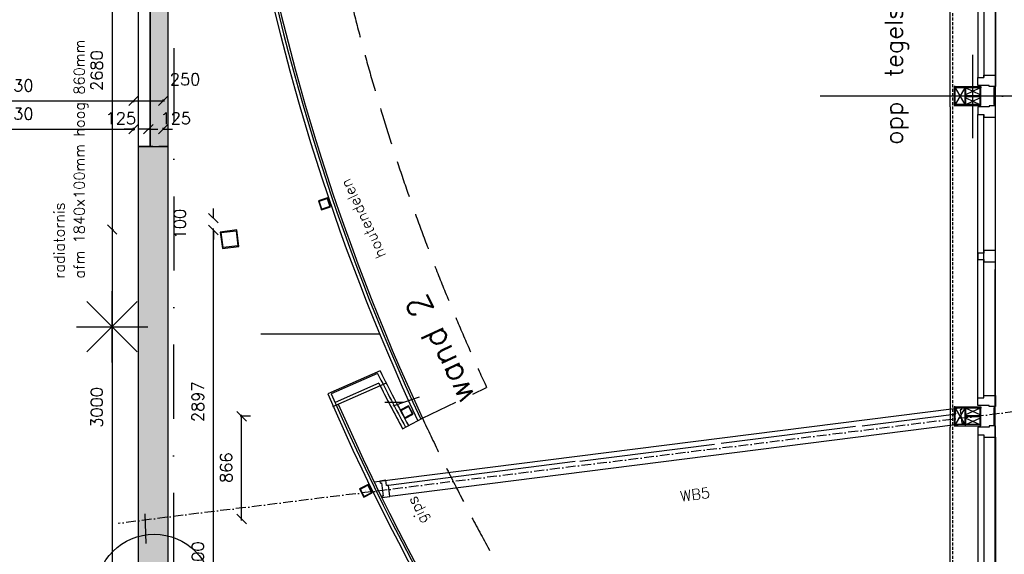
# Model space of a CAD drawing. Extents: x -84256 to 172857, y -58817 to 112048.
# Tile 72 of 90: x 39858 to 48163, y 76483 to 80991. Entities that reach past the tile are written whole.
import ezdxf
from ezdxf.enums import TextEntityAlignment as Align

# ---------------------------------------------------------------- set-up
doc = ezdxf.new("R2010")
doc.units = 0
doc.header["$LTSCALE"] = 50
doc.header["$MEASUREMENT"] = 0
doc.header["$PDMODE"] = 3
doc.header["$PDSIZE"] = 0.001
for name, pattern in [('DASHDOT', [25, 12.5, -6.25, 0, -6.25]), ('DD1', [2.66667, 1.66667, -0.5, 0, -0.5]), ('HIDDEN', [9.375, 6.25, -3.125]), ('HIDDENX2', [0.75, 0.5, -0.25])]:
    doc.linetypes.add(name, pattern=pattern)
doc.layers.get('0').update_dxf_attribs({"linetype": 'CONTINUOUS'})
doc.layers.get('DEFPOINTS').update_dxf_attribs({"linetype": 'CONTINUOUS'})
for name, color, linetype in [('00', 7, 'CONTINUOUS'), ('_ARCHIEFKASTEN', 1, 'CONTINUOUS'), ('_BRANDCOMPART', 6, 'DASHDOT'), ('_DETAILNUMMERS', 4, 'CONTINUOUS'), ('_DETAILNUMMERSTEKST', 4, 'CONTINUOUS'), ('A--01A1_ACEER', 1, 'CONTINUOUS'), ('A--A21--_F12--', 7, 'CONTINUOUS'), ('A--A21--_F123-', 9, 'CONTINUOUS'), ('A--A28--_F-2--', 7, 'CONTINUOUS'), ('A--L$7A-_STRAMIEN', 1, 'DASHDOT'), ('A--L21--', 3, 'CONTINUOUS'), ('A--L21--_F12--', 7, 'CONTINUOUS'), ('A--L21--LICHTE_BINNEN', 2, 'CONTINUOUS'), ('A--L21D2_BUITENWAND', 2, 'CONTINUOUS'), ('A--L28--', 7, 'CONTINUOUS'), ('A--L28--_F-2--', 7, 'CONTINUOUS'), ('A--L31--', 2, 'CONTINUOUS'), ('A--L32--_F-23-', 2, 'CONTINUOUS'), ('A--L3A1_VPORTS', 1, 'CONTINUOUS'), ('A--L90--', 7, 'CONTINUOUS'), ('A--M$1A-_F123-', 1, 'CONTINUOUS'), ('A--T$1A-18_TEKST', 1, 'CONTINUOUS'), ('A--T$1A-25_TEKST', 2, 'CONTINUOUS'), ('HELLINGBANEN_TRAP', 1, 'CONTINUOUS'), ('STRAMIEN', 1, 'DD1'), ('TEKST_KOZIJNMERK', 10, 'CONTINUOUS'), ('TEKSTKOZIJNMERK', 2, 'CONTINUOUS'), ('X--LR---_CP', 7, 'CONTINUOUS')]:
    doc.layers.add(name, color=color, linetype=linetype)
doc.layers.add('bruto vloeroppervlak', color=3, linetype='CONTINUOUS', plot=False)
doc.styles.add('ALFA-0_25', font='ROMANS')
doc.styles.add('B-01', font='SIMPLEX.SHX', dxfattribs={"width": 0.8, "height": 4.5})
doc.styles.add('HIEMSTRA', font='romans.shx')
doc.dimstyles.new('BEILEN', dxfattribs={"dimscale": 40, "dimtxt": 2.5, "dimasz": 2, "dimexe": 0.3, "dimexo": 0.3, "dimgap": 2, "dimtad": 1, "dimdec": 0, "dimzin": 0, "dimdsep": 46, "dimtxsty": 'HIEMSTRA', "dimblk1": 'OBLIQUE', "dimblk2": 'OBLIQUE', "dimsah": 1, "dimcen": -0.09, "dimdle": 0.3, "dimse1": 1, "dimclrd": 2, "dimclre": 2, "dimclrt": 3, "dimadec": 0, "dimazin": 0, "dimtfac": 1, "dimtdec": 4, "dimtofl": 0, "dimtmove": 2, "dimatfit": 3, "dimldrblk": 'OBLIQUE', "dimfxl": 1, "dimtvp": 625, "dimtolj": 1, "dimtzin": 0, "dimarcsym": 0})
doc.dimstyles.get("Standard").update_dxf_attribs({"dimscale": 40, "dimtxt": 2.5, "dimasz": 2, "dimexe": 0.3, "dimexo": 0.3, "dimgap": 2, "dimtad": 0, "dimdec": 0, "dimzin": 0, "dimdsep": 46, "dimtxsty": 'HIEMSTRA', "dimblk1": 'OBLIQUE', "dimblk2": 'OBLIQUE', "dimsah": 1, "dimcen": -0.09, "dimdle": 0.3, "dimse1": 1, "dimclrd": 2, "dimclre": 2, "dimclrt": 3, "dimadec": 0, "dimazin": 0, "dimtfac": 1, "dimtdec": 4, "dimtix": 1, "dimtmove": 0, "dimatfit": 3, "dimldrblk": 'OBLIQUE', "dimfxl": 1, "dimtvp": 625, "dimtolj": 1, "dimtzin": 0, "dimarcsym": 0})

# ---------------------------------------------------------------- blocks, each defined once
blk = doc.blocks.new('_OBLIQUE')
at = {"color": 0, "linetype": 'ByBlock'}
blk.add_line((-0.5, -0.5), (0.5, 0.5), dxfattribs=at)
blk = doc.blocks.new('*D167')
at = {"layer": 'A--M$1A-_F123-', "color": 2, "linetype": 'Continuous', "lineweight": -2, "transparency": 16777216}
for p, q in [((38775.7, 80306.3), (40829.8, 80306.3)), ((40817.8, 80300.5), (40817.8, 80294.3))]:
    blk.add_line(p, q, dxfattribs=at)
at = {"layer": 'DEFPOINTS', "color": 0, "linetype": 'Continuous', "transparency": 16777216}
for p in [(38787.7, 80312.5), (40817.8, 80312.5), (40817.8, 80306.3)]:
    blk.add_point(p, dxfattribs=at)
at = {"layer": 'A--M$1A-_F123-', "color": 2, "linetype": 'Continuous', "lineweight": -2, "transparency": 16777216, "xscale": 80, "yscale": 80, "zscale": 80, "rotation": 180}
blk.add_blockref('_OBLIQUE', (38787.7, 80306.3), dxfattribs=at)
at = {"layer": 'A--M$1A-_F123-', "color": 2, "linetype": 'Continuous', "lineweight": -2, "transparency": 16777216, "xscale": 80, "yscale": 80, "zscale": 80}
blk.add_blockref('_OBLIQUE', (40817.8, 80306.3), dxfattribs=at)
at = {"layer": 'A--M$1A-_F123-', "color": 3, "linetype": 'Continuous', "transparency": 16777216, "insert": (39802.8, 80436.3), "char_height": 100, "attachment_point": 5, "style": 'HIEMSTRA'}
blk.add_mtext('\\A1;2030', dxfattribs=at)
blk = doc.blocks.new('*D168')
at = {"layer": 'A--M$1A-_F123-', "color": 2, "linetype": 'Continuous', "lineweight": -2, "transparency": 16777216}
for p, q in [((40942.8, 80068.4), (40862.8, 80068.4)), ((41067.8, 80068), (41067.8, 80080.4)), ((41067.8, 80068.4), (41147.8, 80068.4))]:
    blk.add_line(p, q, dxfattribs=at)
at = {"layer": 'DEFPOINTS', "color": 0, "linetype": 'Continuous', "transparency": 16777216}
for p in [(41067.8, 80068.4), (40942.8, 80056), (41067.8, 80056)]:
    blk.add_point(p, dxfattribs=at)
at = {"layer": 'A--M$1A-_F123-', "color": 2, "linetype": 'Continuous', "lineweight": -2, "transparency": 16777216, "xscale": 80, "yscale": 80, "zscale": 80}
blk.add_blockref('_OBLIQUE', (40942.8, 80068.4), dxfattribs=at)
at = {"layer": 'A--M$1A-_F123-', "color": 2, "linetype": 'Continuous', "lineweight": -2, "transparency": 16777216, "xscale": 80, "yscale": 80, "zscale": 80, "rotation": 180}
blk.add_blockref('_OBLIQUE', (41067.8, 80068.4), dxfattribs=at)
at = {"layer": 'A--M$1A-_F123-', "color": 3, "linetype": 'Continuous', "transparency": 16777216, "insert": (41174.5, 80159.9), "char_height": 100, "attachment_point": 5, "style": 'HIEMSTRA'}
blk.add_mtext('\\A1;125', dxfattribs=at)
blk = doc.blocks.new('*D175')
at = {"layer": 'A--M$1A-_F123-', "color": 2, "linetype": 'Continuous', "lineweight": -2, "transparency": 16777216}
for p, q in [((40805.8, 80306.3), (41079.8, 80306.3)), ((41067.8, 80305.9), (41067.8, 80318.3))]:
    blk.add_line(p, q, dxfattribs=at)
at = {"layer": 'DEFPOINTS', "color": 0, "linetype": 'Continuous', "transparency": 16777216}
for p in [(41067.8, 80306.3), (40817.8, 80293.9), (41067.8, 80293.9)]:
    blk.add_point(p, dxfattribs=at)
at = {"layer": 'A--M$1A-_F123-', "color": 2, "linetype": 'Continuous', "lineweight": -2, "transparency": 16777216, "xscale": 80, "yscale": 80, "zscale": 80, "rotation": 180}
blk.add_blockref('_OBLIQUE', (40817.8, 80306.3), dxfattribs=at)
at = {"layer": 'A--M$1A-_F123-', "color": 2, "linetype": 'Continuous', "lineweight": -2, "transparency": 16777216, "xscale": 80, "yscale": 80, "zscale": 80}
blk.add_blockref('_OBLIQUE', (41067.8, 80306.3), dxfattribs=at)
at = {"layer": 'A--M$1A-_F123-', "color": 3, "linetype": 'Continuous', "transparency": 16777216, "insert": (41252.9, 80488.3), "char_height": 100, "attachment_point": 5, "style": 'HIEMSTRA'}
blk.add_mtext('\\A1;250', dxfattribs=at)
blk = doc.blocks.new('Q020585-')
at = {"layer": 'A--A28--_F-2--', "color": 3}
for points in [[(-63.7, 63.8), (-70, -69.9), (-70, 70.1)], [(-63.7, 63.8), (-70, 70.1), (70, 70.1)], [(-63.7, 63.8), (-63.7, -63.6), (-70, -69.9)], [(70, 70.1), (63.7, 63.8), (-63.7, 63.8)], [(70, 70.1), (70, -69.9), (63.7, 63.8)], [(70, -69.9), (63.7, -63.6), (63.7, 63.8)], [(70, -69.9), (-70, -69.9), (-63.7, -63.6)], [(70, -69.9), (-63.7, -63.6), (63.7, -63.6)]]:
    blk.add_solid(points, dxfattribs=at)
at = {"layer": 'A--L28--_F-2--', "color": 3, "linetype": 'Continuous'}
blk.add_lwpolyline([(-70, -69.9), (-63.7, -63.6), (-63.7, 63.8), (63.7, 63.8), (63.7, -63.6), (-63.7, -63.6), (-70, -69.9), (70, -69.9), (70, 70.1), (-70, 70.1)], close=True, dxfattribs=at)
at = {"layer": 'X--LR---_CP', "color": 4, "linetype": 'Continuous'}
for p in [(-70, 0.1), (0, 0), (70, 0.1)]:
    blk.add_point(p, dxfattribs=at)
blk = doc.blocks.new('*U1050')
at = {"layer": 'A--A21--_F123-', "linetype": 'Continuous'}
blk.add_hatch(color=256, dxfattribs=at).paths.add_polyline_path([(0, 0), (75, 0), (75, -1820), (0, -1820), (-75, -1820), (-75, 0)])
at = {"layer": 'A--A21--_F12--', "color": 8}
for points in [[(0, -1820), (-75, -1820), (0, 0), (-75, 0)], [(0, 0), (75, 0), (0, -1820), (75, -1820)]]:
    blk.add_solid(points, dxfattribs=at)
at = {"layer": 'A--L21--_F12--', "color": 3, "linetype": 'Continuous'}
for points in [[(0, 0), (-75, 0), (-75, -1820), (0, -1820)], [(0, 0), (75, 0), (75, -1820), (0, -1820)]]:
    blk.add_lwpolyline(points, dxfattribs=at)
blk = doc.blocks.new('*D246')
at = {"layer": 'A--M$1A-_F123-', "color": 2, "linetype": 'Continuous', "lineweight": -2, "transparency": 16777216}
for p, q in [((40817.8, 80068.4), (40737.8, 80068.4)), ((40817.8, 80068), (40817.8, 80080.4)), ((40942.8, 80068.4), (41022.8, 80068.4))]:
    blk.add_line(p, q, dxfattribs=at)
at = {"layer": 'DEFPOINTS', "color": 0, "linetype": 'Continuous', "transparency": 16777216}
for p in [(40817.8, 80068.4), (40817.8, 80056), (40942.8, 80056)]:
    blk.add_point(p, dxfattribs=at)
at = {"layer": 'A--M$1A-_F123-', "color": 2, "linetype": 'Continuous', "lineweight": -2, "transparency": 16777216, "xscale": 80, "yscale": 80, "zscale": 80}
blk.add_blockref('_OBLIQUE', (40817.8, 80068.4), dxfattribs=at)
at = {"layer": 'A--M$1A-_F123-', "color": 2, "linetype": 'Continuous', "lineweight": -2, "transparency": 16777216, "xscale": 80, "yscale": 80, "zscale": 80, "rotation": 180}
blk.add_blockref('_OBLIQUE', (40942.8, 80068.4), dxfattribs=at)
at = {"layer": 'A--M$1A-_F123-', "color": 3, "linetype": 'Continuous', "transparency": 16777216, "insert": (40711.1, 80159.9), "char_height": 100, "attachment_point": 5, "style": 'HIEMSTRA'}
blk.add_mtext('\\A1;125', dxfattribs=at)
blk = doc.blocks.new('*D247')
at = {"layer": 'A--M$1A-_F123-', "color": 2, "linetype": 'Continuous', "lineweight": -2, "transparency": 16777216}
for p, q in [((38775.7, 80068.4), (40829.8, 80068.4)), ((40817.8, 80062.6), (40817.8, 80056.4))]:
    blk.add_line(p, q, dxfattribs=at)
at = {"layer": 'DEFPOINTS', "color": 0, "linetype": 'Continuous', "transparency": 16777216}
for p in [(38787.7, 80074.6), (40817.8, 80074.6), (40817.8, 80068.4)]:
    blk.add_point(p, dxfattribs=at)
at = {"layer": 'A--M$1A-_F123-', "color": 2, "linetype": 'Continuous', "lineweight": -2, "transparency": 16777216, "xscale": 80, "yscale": 80, "zscale": 80, "rotation": 180}
blk.add_blockref('_OBLIQUE', (38787.7, 80068.4), dxfattribs=at)
at = {"layer": 'A--M$1A-_F123-', "color": 2, "linetype": 'Continuous', "lineweight": -2, "transparency": 16777216, "xscale": 80, "yscale": 80, "zscale": 80}
blk.add_blockref('_OBLIQUE', (40817.8, 80068.4), dxfattribs=at)
at = {"layer": 'A--M$1A-_F123-', "color": 3, "linetype": 'Continuous', "transparency": 16777216, "insert": (39802.8, 80198.4), "char_height": 100, "attachment_point": 5, "style": 'HIEMSTRA'}
blk.add_mtext('\\A1;2030', dxfattribs=at)
blk = doc.blocks.new('*D303')
at = {"layer": 'A--M$1A-_F123-', "color": 2, "linetype": 'Continuous', "lineweight": -2, "transparency": 16777216}
for p, q in [((41491.3, 76321.1), (41491.3, 76401.1)), ((41491.3, 76221.1), (41491.3, 76141.1))]:
    blk.add_line(p, q, dxfattribs=at)
at = {"layer": 'DEFPOINTS', "color": 0, "linetype": 'Continuous', "transparency": 16777216}
for p in [(41491.3, 76321.1), (41491.3, 76321.1), (41491.3, 76221.1)]:
    blk.add_point(p, dxfattribs=at)
at = {"layer": 'A--M$1A-_F123-', "color": 2, "linetype": 'Continuous', "lineweight": -2, "transparency": 16777216, "xscale": 80, "yscale": 80, "zscale": 80}
for p, rotation in [((41491.3, 76321.1), 270), ((41491.3, 76221.1), 90)]:
    blk.add_blockref('_OBLIQUE', p, dxfattribs=dict(at, rotation=rotation))
at = {"layer": 'A--M$1A-_F123-', "color": 3, "linetype": 'Continuous', "transparency": 16777216, "insert": (41361.3, 76463.1), "char_height": 100, "attachment_point": 5, "rotation": 90, "style": 'HIEMSTRA'}
blk.add_mtext('\\A1;100', dxfattribs=at)
blk = doc.blocks.new('*D304')
at = {"layer": 'A--M$1A-_F123-', "color": 2, "linetype": 'Continuous', "lineweight": -2, "transparency": 16777216}
blk.add_line((41491.3, 76309.1), (41491.3, 79229.8), dxfattribs=at)
at = {"layer": 'DEFPOINTS', "color": 0, "linetype": 'Continuous', "transparency": 16777216}
for p in [(41491.3, 79217.8), (41491.3, 79217.8), (41491.3, 76321.1)]:
    blk.add_point(p, dxfattribs=at)
at = {"layer": 'A--M$1A-_F123-', "color": 2, "linetype": 'Continuous', "lineweight": -2, "transparency": 16777216, "xscale": 80, "yscale": 80, "zscale": 80}
for p, rotation in [((41491.3, 79217.8), 90), ((41491.3, 76321.1), 270)]:
    blk.add_blockref('_OBLIQUE', p, dxfattribs=dict(at, rotation=rotation))
at = {"layer": 'A--M$1A-_F123-', "color": 3, "linetype": 'Continuous', "transparency": 16777216, "insert": (41361.3, 77769.5), "char_height": 100, "attachment_point": 5, "rotation": 90, "style": 'HIEMSTRA'}
blk.add_mtext('\\A1;2897', dxfattribs=at)
blk = doc.blocks.new('*D305')
at = {"layer": 'A--M$1A-_F123-', "color": 2, "linetype": 'Continuous', "lineweight": -2, "transparency": 16777216}
for p, q in [((41491.3, 79317.8), (41491.3, 79397.8)), ((41491.3, 79217.8), (41491.3, 79137.8))]:
    blk.add_line(p, q, dxfattribs=at)
at = {"layer": 'DEFPOINTS', "color": 0, "linetype": 'Continuous', "transparency": 16777216}
for p in [(41491.3, 79317.8), (41491.3, 79317.8), (41491.3, 79217.8)]:
    blk.add_point(p, dxfattribs=at)
at = {"layer": 'A--M$1A-_F123-', "color": 2, "linetype": 'Continuous', "lineweight": -2, "transparency": 16777216, "xscale": 80, "yscale": 80, "zscale": 80}
for p, rotation in [((41491.3, 79317.8), 270), ((41491.3, 79217.8), 90)]:
    blk.add_blockref('_OBLIQUE', p, dxfattribs=dict(at, rotation=rotation))
at = {"layer": 'A--M$1A-_F123-', "color": 3, "linetype": 'Continuous', "transparency": 16777216, "insert": (41209.3, 79267.8), "char_height": 100, "attachment_point": 5, "rotation": 90, "style": 'HIEMSTRA'}
blk.add_mtext('\\A1;100', dxfattribs=at)
blk = doc.blocks.new('*D368')
at = {"layer": 'A--M$1A-_F123-', "color": 2, "linetype": 'Continuous', "lineweight": -2, "transparency": 16777216}
for p, q in [((40637.6, 81913.9), (40637.6, 79209.9)), ((40636, 79221.9), (40649.6, 79221.9))]:
    blk.add_line(p, q, dxfattribs=at)
at = {"layer": 'DEFPOINTS', "color": 0, "linetype": 'Continuous', "transparency": 16777216}
for p in [(40624, 81901.9), (40624, 79221.9), (40637.6, 79221.9)]:
    blk.add_point(p, dxfattribs=at)
at = {"layer": 'A--M$1A-_F123-', "color": 2, "linetype": 'Continuous', "lineweight": -2, "transparency": 16777216, "xscale": 80, "yscale": 80, "zscale": 80}
for p, rotation in [((40637.6, 81901.9), 90), ((40637.6, 79221.9), 270)]:
    blk.add_blockref('_OBLIQUE', p, dxfattribs=dict(at, rotation=rotation))
at = {"layer": 'A--M$1A-_F123-', "color": 3, "linetype": 'Continuous', "transparency": 16777216, "insert": (40507.6, 80561.9), "char_height": 100, "attachment_point": 5, "rotation": 90, "style": 'HIEMSTRA'}
blk.add_mtext('\\A1;2680', dxfattribs=at)
blk = doc.blocks.new('*D369')
at = {"layer": 'A--M$1A-_F123-', "color": 2, "linetype": 'Continuous', "lineweight": -2, "transparency": 16777216}
for p, q in [((40637.6, 79233.9), (40637.6, 76210.1)), ((40649.6, 76222.1), (40649.6, 76222.1))]:
    blk.add_line(p, q, dxfattribs=at)
at = {"layer": 'DEFPOINTS', "color": 0, "linetype": 'Continuous', "transparency": 16777216}
for p in [(40637.6, 79221.9), (40637.6, 76222.1), (40637.6, 76222.1)]:
    blk.add_point(p, dxfattribs=at)
at = {"layer": 'A--M$1A-_F123-', "color": 2, "linetype": 'Continuous', "lineweight": -2, "transparency": 16777216, "xscale": 80, "yscale": 80, "zscale": 80}
for p, rotation in [((40637.6, 79221.9), 90), ((40637.6, 76222.1), 270)]:
    blk.add_blockref('_OBLIQUE', p, dxfattribs=dict(at, rotation=rotation))
at = {"layer": 'A--M$1A-_F123-', "color": 3, "linetype": 'Continuous', "transparency": 16777216, "insert": (40507.6, 77722), "char_height": 100, "attachment_point": 5, "rotation": 90, "style": 'HIEMSTRA'}
blk.add_mtext('\\A1;3000', dxfattribs=at)
blk = doc.blocks.new('*D384')
at = {"layer": 'A--M$1A-_F123-', "color": 2, "linetype": 'Continuous', "lineweight": -2, "transparency": 16777216}
for p, q in [((41729.9, 76768.7), (41729.9, 77658.9)), ((41803.8, 77646.9), (41717.9, 77646.9))]:
    blk.add_line(p, q, dxfattribs=at)
at = {"layer": 'DEFPOINTS', "color": 0, "linetype": 'Continuous', "transparency": 16777216}
for p in [(41729.9, 77646.9), (41815.8, 77646.9), (40931.7, 76780.7)]:
    blk.add_point(p, dxfattribs=at)
at = {"layer": 'A--M$1A-_F123-', "color": 2, "linetype": 'Continuous', "lineweight": -2, "transparency": 16777216, "xscale": 80, "yscale": 80, "zscale": 80}
for p, rotation in [((41729.9, 77646.9), 90), ((41729.9, 76780.7), 270)]:
    blk.add_blockref('_OBLIQUE', p, dxfattribs=dict(at, rotation=rotation))
at = {"layer": 'A--M$1A-_F123-', "color": 3, "linetype": 'Continuous', "transparency": 16777216, "insert": (41599.9, 77213.8), "char_height": 100, "attachment_point": 5, "rotation": 90, "style": 'HIEMSTRA'}
blk.add_mtext('\\A1;866', dxfattribs=at)
blk = doc.blocks.new('*U1019')
at = {"layer": 'A--A21--_F123-', "linetype": 'Continuous'}
blk.add_hatch(color=256, dxfattribs=at).paths.add_polyline_path([(0, 0), (125, 0), (125, -3700.8), (0, -3700.8), (-125, -3700.8), (-125, 0)])
at = {"layer": 'A--A21--_F12--', "color": 8}
for points in [[(0, -3700.8), (-125, -3700.8), (0, 0), (-125, 0)], [(0, 0), (125, 0), (0, -3700.8), (125, -3700.8)]]:
    blk.add_solid(points, dxfattribs=at)
at = {"layer": 'A--L21--_F12--', "color": 3, "linetype": 'Continuous'}
for points in [[(0, 0), (-125, 0), (-125, -3700.8), (0, -3700.8)], [(0, 0), (125, 0), (125, -3700.8), (0, -3700.8)]]:
    blk.add_lwpolyline(points, dxfattribs=at)
blk = doc.blocks.new('Q020490-')
at = {"layer": 'A--A28--_F-2--', "color": 3, "linetype": 'Continuous'}
for points in [[(-2.75, 58), (-70, 66.5), (70, 66.5)], [(-2.75, 58), (-70, 58), (-70, 66.5)], [(-2.75, 58), (70, 66.5), (70, 58)], [(2.75, -58), (-2.75, -58), (-2.75, 58)], [(-2.75, 58), (2.75, 58), (2.75, -58)], [(-2.75, 58), (70, 58), (2.75, 58)], [(70, -66.5), (-70, -58), (-2.75, -58)], [(70, -66.5), (-70, -66.5), (-70, -58)], [(2.75, -58), (70, -66.5), (-2.75, -58)], [(2.75, -58), (70, -58), (70, -66.5)]]:
    blk.add_solid(points, dxfattribs=at)
at = {"layer": 'A--L28--_F-2--', "color": 3, "linetype": 'Continuous'}
blk.add_lwpolyline([(70, -66.5), (-70, -66.5), (-70, -58), (-2.75, -58), (-2.75, 58), (-70, 58), (-70, 66.5), (70, 66.5), (70, 58), (2.75, 58), (2.75, -58), (70, -58)], close=True, dxfattribs=at)
at = {"layer": 'X--LR---_CP', "linetype": 'Continuous'}
for p in [(-2.75, 0), (0, 0), (2.75, 0)]:
    blk.add_point(p, dxfattribs=at)
blk = doc.blocks.new('Q020609-')
at = {"layer": 'A--A28--_F-2--', "color": 3, "linetype": 'Continuous'}
for points in [[(-35, 35.1), (-40, -39.9), (-40, 40.1)], [(-35, 35.1), (-40, 40.1), (40, 40.1)], [(-35, 35.1), (-35, -34.9), (-40, -39.9)], [(40, 40.1), (35, 35.1), (-35, 35.1)], [(40, 40.1), (40, -39.9), (35, 35.1)], [(40, -39.9), (35, -34.9), (35, 35.1)], [(40, -39.9), (-40, -39.9), (-35, -34.9)], [(40, -39.9), (-35, -34.9), (35, -34.9)]]:
    blk.add_solid(points, dxfattribs=at)
at = {"layer": 'A--L28--_F-2--', "color": 3, "linetype": 'Continuous'}
blk.add_lwpolyline([(-40, -39.9), (-35, -34.9), (-35, 35.1), (35, 35.1), (35, -34.9), (-35, -34.9), (-40, -39.9), (40, -39.9), (40, 40.1), (-40, 40.1)], close=True, dxfattribs=at)
at = {"layer": 'X--LR---_CP', "color": 4, "linetype": 'Continuous'}
for p in [(-40, 0.1), (0, 0), (40, 0.1)]:
    blk.add_point(p, dxfattribs=at)
blk = doc.blocks.new('DETAILNR')
at = {"layer": '_DETAILNUMMERS'}
blk.add_circle((32.9, -23.2), 490.7, dxfattribs=at)
at = {"layer": 'X--LR---_CP'}
blk.add_point((0, 0), dxfattribs=at)
at = {"layer": '_DETAILNUMMERSTEKST', "style": 'ALFA-0_25'}
blk.add_attdef('DETAILNR', text='', height=200, rotation=90, dxfattribs=at).set_placement((-618.4, 223.8), align=Align.RIGHT)
blk = doc.blocks.new('fijn_schuurwerk')
at = {"layer": '00', "color": 4}
for p, q in [((-0.000025, 300), (-0.000025, -300)), ((-212.132075, 212.132), (212.132025, -212.132)), ((-212.131875, -212.132), (212.132025, 212.13215)), ((-299.999975, 0), (299.999975, 0))]:
    blk.add_line(p, q, dxfattribs=at)

msp = doc.modelspace()

# ---------------------------------------------------------------- linework, layer by layer
msp.add_line((40912.2, 76825.6), (40921.5, 76575.5))
msp.add_lwpolyline([(40857.1, 79921.9), (40957.1, 79921.9), (40957.1, 81741.9), (40857.1, 81741.9)], close=True)
at = {"layer": '_ARCHIEFKASTEN'}
for p, q in [((46908.9, 77560.1), (45773.9, 77417)), ((45718.3, 77410), (44583.3, 77266.9)), ((44544.2, 77265), (42967.5, 77063.4))]:
    msp.add_line(p, q, dxfattribs=at)
at = {"layer": '_BRANDCOMPART'}
msp.add_lwpolyline([(30494.6, 38221.7), (28457.9, 38236.7), (28457.9, 38236.7), (28457.9, 45608.5), (27870.4, 45675.5), (28200, 47293.7), (29563.6, 47293.7), (29893.6, 48913.5), (36087.2, 79318.8), (38726.9, 79318.8), (38727, 82343.2), (39358.5, 82343.2), (39358.5, 83251.9), (41161.4, 83251.9), (41154.9, 76346.4), (42676.3, 76346.4), (46227.6, 68844.3), (45422, 68503.3), (45422, 67290.8), (51065.6, 68757.4)], dxfattribs=at)
at = {"layer": 'A--01A1_ACEER'}
for p, q in [((47938.5, 82891.4), (47938.5, 80502.3)), ((47989.5, 82870.4), (47989.5, 80502.3)), ((48088.5, 82870.4), (48088.5, 80523.3)), ((47830.5, 80416.9), (47749, 80276.9)), ((47749, 80416.9), (47830.5, 80276.9)), ((47839, 80416.9), (47955, 80361.6)), ((47839, 80361.6), (47955, 80416.9)), ((47839, 80332.1), (47955, 80276.9)), ((47839, 80276.9), (47955, 80332.1)), ((47938.5, 77802.4), (47938.5, 80191.4)), ((47989.5, 77823.4), (47989.5, 80191.4)), ((48088.5, 77823.4), (48088.5, 80170.4)), ((47830.5, 77716.9), (47749, 77576.9)), ((47749, 77716.9), (47830.5, 77576.9)), ((47839, 77716.9), (47955, 77661.6)), ((47839, 77661.6), (47955, 77716.9)), ((47839, 77632.1), (47955, 77576.9)), ((47839, 77576.9), (47955, 77632.1)), ((47938.5, 77491.4), (47938.5, 75102.3)), ((47989.5, 77470.4), (47989.5, 75102.3)), ((48088.5, 77470.4), (48088.5, 77228.2)), ((48088.5, 77470.4), (48088.5, 75123.3))]:
    msp.add_line(p, q, dxfattribs=at)
at = {"layer": 'A--01A1_ACEER', "linetype": 'Continuous'}
for p, q in [((47897, 79993.5), (47897, 80694.6)), ((52835.3, 80346), (46608.8, 80346)), ((43091, 77763.1), (42938.2, 77763.1)), ((43007.7, 77734.8), (43229.5, 77810.2))]:
    msp.add_line(p, q, dxfattribs=at)
at = {"layer": 'A--01A1_ACEER', "color": 3, "linetype": 'Continuous'}
for p, q in [((42897.7, 78029.1), (42456.5, 77835.2)), ((42876.5, 78008.9), (42486.1, 77837.3)), ((42950.2, 77926.6), (42495.2, 77726.5)), ((42886.9, 77926), (42518.1, 77763.9)), ((43087.3, 77541.8), (43256.1, 77631.2)), ((43087.5, 77541.9), (43256.3, 77631.3))]:
    msp.add_line(p, q, dxfattribs=at)
at = {"layer": 'A--01A1_ACEER', "color": 2, "linetype": 'HIDDEN'}
msp.add_line((43256.1, 77631.2), (43796.6, 77890.6), dxfattribs=at)
for centre, radius, start, end in [((60002.5, 85414.4), 17867.3, 189.31282, 204.90356), ((59993.4, 85433.1), 18467.3, 204.99229, 221.40485)]:
    msp.add_arc(centre, radius, start, end, dxfattribs=at)
at = {"layer": 'A--01A1_ACEER', "color": 3, "linetype": 'Continuous'}
for centre, radius, start, end in [((59922, 85387), 18428.3, 189.31334, 204.96323), ((59922, 85387), 18400.3, 189.31303, 204.95873), ((59922, 85387), 18382.3, 189.31282, 204.95584), ((59449.8, 86330.6), 18545.3, 206.66185, 208.24203), ((59449.8, 86330.6), 18517.3, 206.63531, 208.24253), ((59449.8, 86330.6), 18573.3, 206.90458, 208.24153), ((59922, 85387), 19028.3, 203.38296, 220.04742), ((59922, 85387), 19000.3, 203.41261, 220.04789), ((59922, 85387), 18982.3, 203.72924, 220.0482)]:
    msp.add_arc(centre, radius, start, end, dxfattribs=at)
at = {"layer": 'A--L$7A-_STRAMIEN', "linetype": 'HIDDENX2'}
msp.add_line((47727, 88208.7), (47727, 69665.9), dxfattribs=at)
at = {"layer": 'A--L21--LICHTE_BINNEN', "color": 1}
for points in [[(42846.6, 77095.1), (47739, 77713.5)], [(47750.6, 77574.3), (47750.6, 77574.3), (42979.4, 76969.6)]]:
    msp.add_lwpolyline(points, dxfattribs=at)
at = {"layer": 'A--L21D2_BUITENWAND'}
for p, q in [((47707, 80256.4), (47707, 82956.4)), ((47749, 80426.9), (47739, 80426.9)), ((47739, 80426.9), (47739, 80266.9)), ((47749, 80266.9), (47749, 80426.9)), ((48073.5, 80418.4), (48073.7, 80275.3)), ((48085.5, 80418.4), (48073.5, 80418.4)), ((48085.7, 80275.3), (48085.5, 80418.4)), ((47707, 80256.4), (47707, 77556.4)), ((47739, 80266.9), (47749, 80266.9)), ((47749, 80266.9), (47739, 80266.9)), ((47963.5, 80276.9), (47749, 80276.9)), ((47749, 80276.9), (47749, 80266.9)), ((47749, 80266.9), (47963.5, 80266.9)), ((47963.5, 80266.9), (47963.5, 80276.9)), ((48073.7, 80275.3), (48085.7, 80275.3)), ((47749, 77726.9), (47739, 77726.9)), ((47739, 77726.9), (47739, 77566.9)), ((47749, 77566.9), (47749, 77726.9)), ((48073.5, 77718.4), (48073.7, 77575.3)), ((48085.5, 77718.4), (48073.5, 77718.4)), ((48085.7, 77575.3), (48085.5, 77718.4)), ((47739, 77566.9), (47749, 77566.9)), ((47963.5, 77576.9), (47749, 77576.9)), ((47749, 77576.9), (47749, 77566.9)), ((47749, 77566.9), (47963.5, 77566.9)), ((47963.5, 77566.9), (47963.5, 77576.9)), ((48073.7, 77575.3), (48085.7, 77575.3)), ((47707, 75376.3), (47707, 77556.4))]:
    msp.add_line(p, q, dxfattribs=at)
for points in [[(47938.5, 80437.4), (47938.5, 80502.3), (47989.5, 80502.3), (47989.5, 80523.3), (48088.5, 80523.3), (48088.5, 80450.3), (48088.5, 80428.3), (48073.5, 80428.4), (48034.5, 80428.4), (48034.5, 80437.4)], [(47963.5, 80416.9), (47749, 80416.9), (47749, 80426.9), (47963.5, 80426.9)], [(47938.5, 80256.3), (47938.5, 80191.4), (47989.5, 80191.4), (47989.5, 80170.4), (48088.5, 80170.4), (48088.5, 80243.4), (48088.5, 80265.4), (48073.5, 80265.3), (48034.5, 80265.3), (48034.5, 80256.3)], [(47938.5, 77737.4), (47938.5, 77802.3), (47989.5, 77802.3), (47989.5, 77823.3), (48088.5, 77823.3), (48088.5, 77750.3), (48088.5, 77728.3), (48073.5, 77728.4), (48034.5, 77728.4), (48034.5, 77737.4)], [(47963.5, 77716.9), (47749, 77716.9), (47749, 77726.9), (47963.5, 77726.9)], [(47938.5, 77556.3), (47938.5, 77491.4), (47989.5, 77491.4), (47989.5, 77470.4), (48088.5, 77470.4), (48088.5, 77543.4), (48088.5, 77565.4), (48073.5, 77565.3), (48034.5, 77565.3), (48034.5, 77556.3)]]:
    msp.add_lwpolyline(points, close=True, dxfattribs=at)
at = {"layer": 'A--L31--', "color": 2, "linetype": 'Continuous'}
msp.add_lwpolyline([(47938.5, 79023.4), (47938.6, 78970.4), (47989.6, 78970.4), (47989.6, 78949.4), (48088.6, 78949.4), (48088.5, 79022.4), (48088.5, 79044.4), (48073.5, 79044.4), (47989.5, 79044.4), (47989.5, 79023.4)], close=True, dxfattribs=at)
at = {"layer": 'A--L32--_F-23-'}
for points in [[(47816.1, 77590.9), (47817.2, 77582), (47750.7, 77573.5), (47739, 77666.5), (47753.8, 77668.4), (47748.1, 77713.3), (47799.7, 77719.9), (47802, 77702), (47790.1, 77700.5), (47804.2, 77589.4), (47816.1, 77590.9)], [(42911.5, 76972.3), (42912.6, 76963.4), (42979.1, 76971.7), (42967.3, 77064.7), (42952.5, 77062.9), (42946.8, 77107.8), (42895.2, 77101.3), (42897.5, 77083.4), (42909.4, 77084.9), (42923.4, 76973.8), (42911.5, 76972.3)]]:
    msp.add_lwpolyline(points, close=True, dxfattribs=at)
at = {"layer": 'A--L3A1_VPORTS'}
msp.add_lwpolyline([(42894.9, 78338.7), (41892.6, 78338.7)], dxfattribs=at)
at = {"layer": 'bruto vloeroppervlak'}
msp.add_lwpolyline([(46057, 56606.9), (46057, 68672.9), (48085.1, 69414.3), (48088.4, 88365.4)], dxfattribs=at)
at = {"layer": 'HELLINGBANEN_TRAP', "linetype": 'Continuous'}
msp.add_line((46964.4, 77567.1), (47739.3, 77663.9), dxfattribs=at)
at = {"layer": 'STRAMIEN', "color": 40, "linetype": 'DASHDOT'}
msp.add_line((52835.3, 80346), (46608.8, 80346), dxfattribs=at)
at = {"layer": 'STRAMIEN'}
msp.add_line((53549.5, 78347.5), (40688.2, 76744.4), dxfattribs=at)

# ---------------------------------------------------------------- block references
at = {"layer": '00'}
ref = msp.add_blockref('DETAILNR', (40969.1, 76128.8), dxfattribs=dict(at, rotation=90))
ref.add_attrib('DETAILNR', 'ih25b', dxfattribs={"layer": '_DETAILNUMMERSTEKST', "height": 200, "rotation": 90, "style": 'ALFA-0_25'}).set_placement((40597.8, 75717.3), align=Align.RIGHT)
at = {"layer": 'A--L21--', "linetype": 'Continuous'}
for name, p in [('*U1050', (41032.1, 81741.9)), ('*U1019', (40982.1, 79921.9))]:
    msp.add_blockref(name, p, dxfattribs=at)
at = {"layer": 'A--L28--', "xscale": -1, "rotation": 90}
for p in [(47897, 80346.9), (47897, 77646.9)]:
    msp.add_blockref('Q020490-', p, dxfattribs=at)
at = {"layer": 'A--L28--', "linetype": 'Continuous'}
for p, rotation in [((42428.3, 79439), 18.77845825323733), ((43122, 77681.2), 27.91144993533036), ((42778.4, 77018.2), 296.4715000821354)]:
    msp.add_blockref('Q020609-', p, dxfattribs=dict(at, rotation=rotation))
at = {"layer": 'A--L28--', "rotation": 277.1871269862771}
msp.add_blockref('Q020585-', (41628, 79140.2), dxfattribs=at)
at = {"layer": 'A--L90--', "rotation": 90}
msp.add_blockref('fijn_schuurwerk', (40637.6, 78401.6), dxfattribs=at)

# ---------------------------------------------------------------- texts
at = {"layer": 'A--T$1A-18_TEKST', "style": 'HIEMSTRA'}
for s, p in [('houtendelen', (42949.2, 79004.3)), ('gips', (43305, 76761.5))]:
    msp.add_text(s, height=90, rotation=115.30912, dxfattribs=at).set_placement(p)
at = {"layer": 'A--T$1A-18_TEKST', "color": 3, "style": 'HIEMSTRA'}
msp.add_text('wand 2', height=200, rotation=115.32185, dxfattribs=at).set_placement((43704, 77806.7))
at = {"layer": 'A--T$1A-25_TEKST', "style": 'B-01'}
msp.add_text('opp  tegels 24,2m2', height=150, rotation=90, dxfattribs=at).set_placement((47305.2, 79935.2))
at = {"layer": 'TEKST_KOZIJNMERK', "style": 'B-01'}
for s, p in [('afm 1840x100mm hoog 860mm', (40405.9, 78808.4)), ('radiatornis', (40236.4, 78808.4))]:
    msp.add_text(s, height=90, rotation=90, dxfattribs=at).set_placement(p)
at = {"layer": 'TEKSTKOZIJNMERK', "style": 'B-01'}
msp.add_text('WB5', height=90, rotation=7.86414, dxfattribs=at).set_placement((45437, 76926.5))

# ---------------------------------------------------------------- dimensions: what is measured, and where the dimension line sits
at = {"layer": 'A--M$1A-_F123-', "linetype": 'Continuous'}
for base, p1, p2, dimstyle, override, picture, middle in [((40637.6, 79221.9), (40624, 81901.9), (40624, 79221.9), 'Standard', {"dimtad": 1}, '*D368', (40507.6, 80561.9)), ((41491.3, 79317.8), (41491.3, 79217.8), (41491.3, 79317.8), 'BEILEN', {"dimse1": 1}, '*D305', (41209.3, 79267.8)), ((40637.6, 76222.1), (40637.6, 79221.9), (40637.6, 76222.1), 'Standard', {"dimtad": 1}, '*D369', (40507.6, 77722)), ((41491.3, 79217.8), (41491.3, 76321.1), (41491.3, 79217.8), 'BEILEN', {"dimse1": 1}, '*D304', (41361.3, 77769.5)), ((41729.9, 77646.9), (40931.7, 76780.7), (41815.8, 77646.9), 'Standard', {"dimtad": 1}, '*D384', (41599.9, 77213.8))]:
    dim = msp.add_linear_dim(base=base, p1=p1, p2=p2, angle=90, dimstyle=dimstyle, override=override, dxfattribs=at)
    dim.commit()
    dim.dimension.update_dxf_attribs({"geometry": picture, "text_midpoint": middle})
for base, p1, p2, picture, middle in [((40817.8, 80306.3), (38787.7, 80312.5), (40817.8, 80312.5), '*D167', (39802.8, 80436.3)), ((40817.8, 80068.4), (38787.7, 80074.6), (40817.8, 80074.6), '*D247', (39802.8, 80198.4))]:
    dim = msp.add_linear_dim(base=base, p1=p1, p2=p2, dimstyle='BEILEN', dxfattribs=at)
    dim.commit()
    dim.dimension.update_dxf_attribs({"geometry": picture, "text_midpoint": middle})
for base, p1, p2, picture, middle in [((41067.8, 80306.3), (40817.8, 80293.9), (41067.8, 80293.9), '*D175', (41252.9, 80488.3)), ((40817.8, 80068.4), (40942.8, 80056), (40817.8, 80056), '*D246', (40711.1, 80159.9)), ((41067.8, 80068.4), (40942.8, 80056), (41067.8, 80056), '*D168', (41174.5, 80159.9))]:
    dim = msp.add_linear_dim(base=base, p1=p1, p2=p2, dimstyle='BEILEN', dxfattribs=at)
    dim.commit()
    dim.dimension.update_dxf_attribs({"geometry": picture, "text_midpoint": middle, "dimtype": 160})
dim = msp.add_linear_dim(base=(41491.3, 76321.1), p1=(41491.3, 76221.1), p2=(41491.3, 76321.1), angle=90, dimstyle='BEILEN', override={"dimse1": 1}, dxfattribs=at)
dim.commit()
dim.dimension.update_dxf_attribs({"geometry": '*D303', "text_midpoint": (41361.3, 76463.1), "dimtype": 160})

doc.saveas('drawing.dxf')
